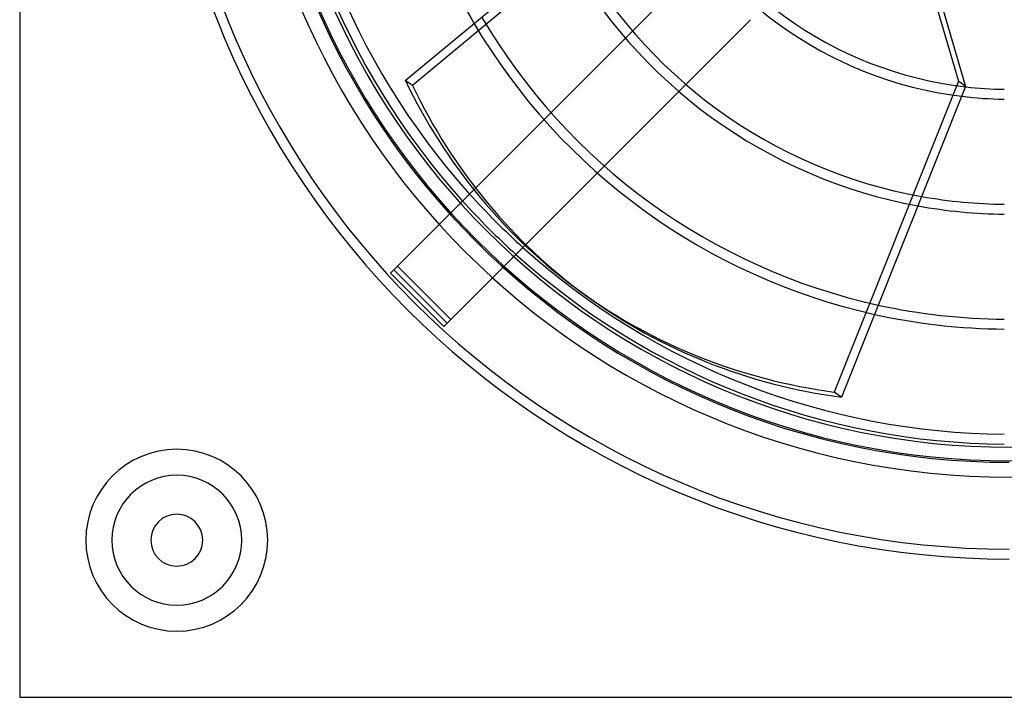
# Model space of a CAD drawing. Header units: millimetres. Extents: x -200 to 200, y -200 to 200.
# Tile 1 of 11: x -200 to -1, y -200 to -63. Entities that reach past the tile are written whole.
import ezdxf

# ---------------------------------------------------------------- set-up
doc = ezdxf.new("R2010")
doc.units = ezdxf.units.MM
doc.layers.add('HIDDEN', color=7, linetype='Continuous')
doc.layers.add('THICK', color=7, linetype='Continuous')

msp = doc.modelspace()

# ---------------------------------------------------------------- linework, layer by layer
at = {"layer": 'HIDDEN'}
for p, q in [((-68.64, -33.07), (-120.62, -76.37)), ((-63.06, -52.27), (-108.2, -97.42)), ((-97.88, -108.67), (-52.27, -63.06)), ((-120.62, -76.37), (-122.06, -75.33)), ((-110.93, -100.15), (-123.66, -112.87)), ((-112.87, -123.66), (-100.15, -110.93)), ((-123.66, -112.87), (-125.07, -114.29)), ((-123.66, -112.87), (-123.66, -112.87)), ((-112.87, -123.66), (-123.66, -112.87)), ((-125.07, -114.29), (-125.07, -114.29)), ((-125.07, -114.29), (-114.29, -125.07)), ((-113.58, -124.36), (-124.36, -113.58)), ((-114.29, -125.07), (-112.87, -123.66)), ((-114.29, -125.07), (-114.29, -125.07)), ((-112.87, -123.66), (-112.87, -123.66)), ((-200, -200), (-200, -200))]:
    msp.add_line(p, q, dxfattribs=at)
for centre, radius, start, end in [((0, 0), 172.05, 180, 270), ((0, 0), 170.05, 180, 270), ((0, 0), 152.19, 180, 0), ((0, 0), 172.05, 180, 270), ((0, 0), 170.05, 180, 270), ((0, 0), 79.13, 204.9727, 263.0273), ((0, 0), 77.13, 204.5792, 263.4208), ((0, 0), 100.36, 208.158, 259.842), ((0, 0), 102.36, 208.3884, 259.6116), ((0, 0), 123.59, 210.3674, 257.6326), ((0, 0), 125.59, 210.5188, 257.4812), ((0, 0), 146.82, 222.0231, 227.9769), ((0, 0), 148.82, 222.0631, 227.9369), ((-168.25, -168.25), 18.38, 90, 270), ((-168.25, -168.25), 18.38, 270, 90), ((-168.25, -168.25), 13.12, 90, 270), ((-168.25, -168.25), 13.12, 270, 90)]:
    msp.add_arc(centre, radius, start, end, dxfattribs=at)
msp.add_ellipse((0.72, -0.52), major_axis=(86.05, 118.44), ratio=0.866025, start_param=2.70526, end_param=3.141593, dxfattribs=at)
at = {"layer": 'THICK'}
for p, q in [((-200, 200), (-200, -200)), ((-122.06, -75.33), (-70.08, -32.03)), ((-18.72, -46.72), (-10.24, -75.5)), ((-17.28, -47.76), (-8.81, -76.54)), ((-10.24, -75.5), (-35.36, -138.32)), ((-8.81, -76.54), (-10.24, -75.5)), ((-8.81, -76.54), (-33.92, -139.36)), ((-108.2, -97.42), (-110.93, -100.15)), ((-100.15, -110.93), (-97.88, -108.67)), ((-86.77, -117.92), (-85.33, -118.96)), ((-33.92, -139.36), (-35.36, -138.32)), ((-200, -200), (200, -200))]:
    msp.add_line(p, q, dxfattribs=at)
for centre, radius, start, end in [((0, 0), 152.5, 90, 270), ((0, 0), 155.5, 180, 0), ((0, 0), 149.45, 180, 0), ((0, 0), 148.82, 180.385, 222.0631), ((0, 0), 146.82, 180.3902, 222.0231), ((0, 0), 125.59, 185.4812, 210.5188), ((0, 0), 77.13, 263.4208, 269.2571), ((0, 0), 79.13, 263.0273, 269.2759), ((0, 0), 100.36, 259.842, 269.4291), ((0, 0), 102.36, 259.6116, 269.4402), ((0, 0), 146.82, 227.9769, 269.6098), ((0, 0), 148.82, 227.9369, 269.615), ((0, 0), 123.59, 257.6326, 269.5364), ((0, 0), 125.59, 257.4812, 269.5438), ((-168.25, -168.25), 18.38, 90, 270), ((-168.25, -168.25), 18.38, 270, 90), ((-168.25, -168.25), 13.12, 90, 270), ((-168.25, -168.25), 13.12, 270, 90), ((-168.25, -168.25), 5.25, 0, 180), ((-168.25, -168.25), 5.25, 180, 0)]:
    msp.add_arc(centre, radius, start, end, dxfattribs=at)
for centre, major_axis, start_param, end_param in [((-0.72, 0.52), (-86.05, -118.44), -0.436332, 0), ((-0.72, 0.52), (-86.05, -118.44), 0, 0.436332), ((0.72, -0.52), (86.05, 118.44), -3.141593, -2.70526)]:
    msp.add_ellipse(centre, major_axis=major_axis, ratio=0.866025, start_param=start_param, end_param=end_param, dxfattribs=at)

doc.saveas('drawing.dxf')
